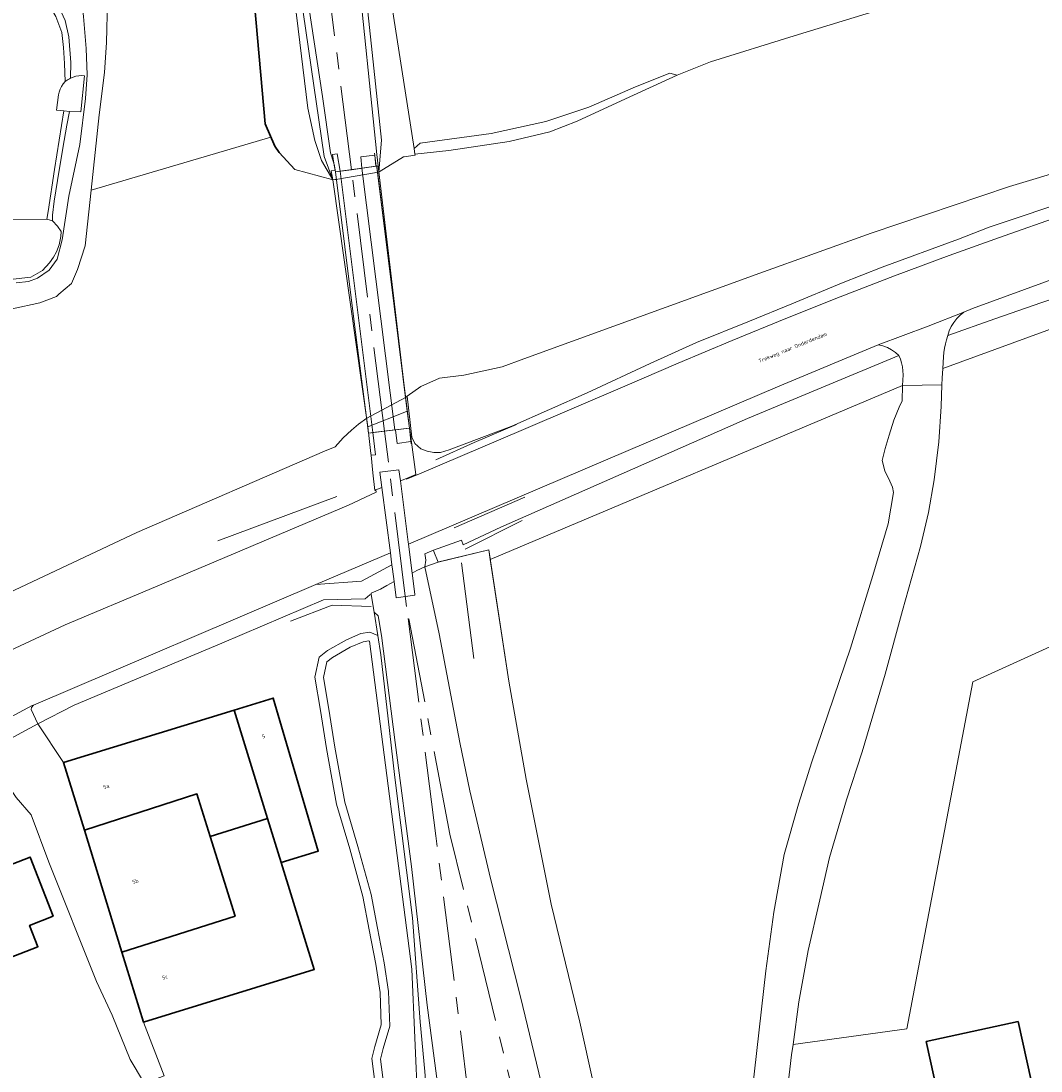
# Model space of a CAD drawing. Header units: metres. Extents: x 229229 to 231729, y 593167 to 595667.
# Tile 194 of 256: x 230402 to 230523, y 594559 to 594683. Entities that reach past the tile are written whole.
import ezdxf
from ezdxf.enums import TextEntityAlignment as Align

# ---------------------------------------------------------------- set-up
doc = ezdxf.new("R2010")
doc.units = ezdxf.units.M
doc.linetypes.add('AM-AS', pattern=[16, 10, -2, 2, -2])
for name, color, linetype, lineweight in [('B-WE-AM-AS_SPOOR-G', 10, 'AM-AS', 18), ('B-WE-GK-KADEMUUR-G', 150, 'Continuous', 35), ('B-WE-GR-GRAS-GV', 60, 'Continuous', 13), ('B-WE-GR-GROENVOORZIENING-GV', 80, 'Continuous', 18), ('B-WE-GW-TALUD_KRUIN-G', 90, 'Continuous', 18), ('B-WE-IE-TERREINAFSCHEIDING_KUNSTMATIG_HEKWERK-G', 20, 'IE-TERREINAFSCHEIDING-KUNSTMATIG', 18), ('B-WE-IE-TERREINAFSCHEIDING_KUNSTMATIG_MUUR-G', 90, 'IE-TERREINAFSCHEIDING-KUNSTMATIG-DICHT', 18), ('B-WE-KW-KUNSTWERK_DEK-GV', 170, 'Continuous', 18), ('B-WE-OG-BEBOUWING-GV', 7, 'Continuous', 35), ('B-WE-OG-BEBOUWING-T18', 10, 'Continuous', 18), ('B-WE-OG-TERREIN_ERF-GV', 7, 'Continuous', 18), ('B-WE-OG-TOPOGRAFIE-T18', 10, 'Continuous', 18), ('B-WE-OG-WATER-GV', 130, 'Continuous', 18), ('B-WE-OG-WATER_SLOOT-GV', 120, 'Continuous', 18), ('B-WE-VH-VERHARDING_GESLOTEN-GV', 252, 'Continuous', 18), ('B-WE-VH-VERHARDING_HALFVERHARDING-GV', 252, 'Continuous', 18), ('B-WE-VH-VERHARDING_OPEN-GV', 252, 'Continuous', 18), ('B-WE-VH-VERHARDING_ROOSTER-GV', 252, 'Continuous', 18)]:
    doc.layers.add(name, color=color, linetype=linetype, lineweight=lineweight)
doc.styles.add('NLCS-ISO-M250-T18', font='NLCS-ISO.ttf', dxfattribs={"height": 0.45})
doc.linetypes.add('IE-TERREINAFSCHEIDING-KUNSTMATIG', pattern='A,4,[82,NLCS.SHX,S=0.75,R=90,X=0,Y=0],4,-2', length=10)
doc.linetypes.add('IE-TERREINAFSCHEIDING-KUNSTMATIG-DICHT', pattern='A,8,-1,[82,NLCS.SHX,S=0.75,R=90,X=0,Y=0],-1', length=10)

msp = doc.modelspace()

# ---------------------------------------------------------------- linework, layer by layer
at = {"layer": 'B-WE-AM-AS_SPOOR-G'}
for points in [[(230441.608, 594665.579), (230426.104, 594788.593)], [(230445.516, 594634.578), (230441.608, 594665.579)], [(230448.134, 594613.803), (230447.98, 594615.023), (230445.516, 594634.578)], [(230451.609, 594586.596), (230448.134, 594613.803)], [(230453.277, 594586.778), (230448.134, 594613.803)], [(230498.538, 594323.805), (230497.943, 594328.538), (230490.105, 594390.9), (230481.722, 594457.186), (230480.376, 594466.898), (230478.235, 594480.21), (230475.273, 594495.689), (230462.479, 594549.159), (230453.277, 594586.778)], [(230484.983, 594322.132), (230484.403, 594326.827), (230482.399, 594343.044), (230473.066, 594416.124), (230465.619, 594475.578), (230461.314, 594508.976), (230459.762, 594521.825), (230451.609, 594586.596)]]:
    msp.add_lwpolyline(points, dxfattribs=at)
at = {"layer": 'B-WE-GK-KADEMUUR-G'}
msp.add_lwpolyline([(230417.314, 594787.474), (230419.311, 594768.579), (230422.11, 594747.658), (230427.494, 594711.621), (230430.096, 594685.19), (230431.356, 594671.004), (230432.509, 594668.359), (230433.035, 594667.637), (230434.87, 594665.611)], dxfattribs=at)
at = {"layer": 'B-WE-GR-GRAS-GV'}
for points in [[(230430.538, 594789.157), (230429.902, 594789.076), (230431.197, 594777.709), (230442.282, 594690.125), (230444.602, 594667.395), (230444.766, 594666.022), (230444.851, 594665.309), (230445.17, 594669.066), (230441.932, 594699.572), (230435.528, 594747.604)], [(230440.369, 594721.874), (230438.289, 594735.757), (230433.426, 594776.39), (230431.729, 594789.308), (230430.538, 594789.157), (230435.528, 594747.604), (230441.932, 594699.572), (230445.17, 594669.066), (230444.851, 594665.309), (230444.89, 594665.333), (230447.755, 594667.106), (230447.853, 594667.121), (230449.139, 594667.32), (230449.122, 594667.43), (230449.021, 594668.077), (230441.783, 594714.68)], [(230421.571, 594788.015), (230425.004, 594760.984), (230429.154, 594730.15), (230435.076, 594683.898), (230436.417, 594672.869), (230437.258, 594669.056), (230438.065, 594666.657), (230439.378, 594664.377), (230438.358, 594667.132), (230433.09, 594703.313), (230430.309, 594726.287), (230422.169, 594788.092)], [(230462.341, 594593.331), (230460.261, 594604.94), (230458.052, 594619.383), (230457.878, 594620.521), (230451.979, 594619.074), (230451.881, 594619.05), (230450.294, 594618.51), (230451.987, 594610.547), (230454.452, 594597.662), (230455.634, 594591.935), (230458.094, 594581.522), (230461.654, 594567.491), (230465.733, 594550.641), (230466.439, 594549.936), (230466.922, 594548.118), (230466.778, 594546.092), (230477.266, 594503.604), (230480.744, 594510.798), (230479.713, 594514.731), (230468.681, 594564.517), (230465.305, 594578.512)], [(230459.323, 594497.094), (230458.409, 594506.098), (230455.848, 594526.642), (230453.269, 594546.155), (230450.574, 594566.537), (230448.742, 594582.961), (230446.804, 594597.679), (230445.166, 594610.36), (230444.758, 594612.696), (230444.285, 594613.102), (230444.728, 594610.357), (230445.085, 594608.058), (230446.113, 594599.097), (230446.116, 594599.074), (230446.756, 594593.502), (230448.858, 594576.881), (230449.771, 594564.549), (230450.288, 594558.644), (230450.43, 594557.035), (230454.99, 594527.888), (230456.353, 594518.634)]]:
    msp.add_lwpolyline(points, close=True, dxfattribs=at)
msp.add_lwpolyline([(230433.09, 594703.313), (230438.358, 594667.132), (230439.378, 594664.377), (230439.19, 594665.444), (230439.677, 594665.501), (230439.529, 594666.363), (230439.113, 594667.583), (230438.149, 594674.254), (230436.539, 594684.882)], dxfattribs=at)
at = {"layer": 'B-WE-GR-GROENVOORZIENING-GV'}
for points in [[(230401.842, 594652.148), (230403.287, 594652.324), (230404.374, 594652.711), (230405.756, 594653.67), (230406.676, 594654.976), (230407.276, 594657.25), (230408.079, 594662.433), (230409.365, 594668.558), (230410.051, 594674.021), (230410.25, 594676.843), (230410.135, 594679.936), (230409.8, 594683.749), (230409.063, 594689.89), (230408.632, 594692.02), (230407.701, 594693.73), (230400.653, 594693.197)], [(230400.674, 594659.644), (230405.46, 594659.699), (230405.617, 594660.621), (230406.386, 594665.604), (230407.487, 594672.556), (230406.619, 594672.623), (230406.832, 594674.439), (230406.917, 594674.789), (230407.041, 594675.127), (230407.2, 594675.45), (230407.395, 594675.754), (230407.621, 594676.034), (230407.574, 594678.185), (230407.454, 594680.059), (230407.238, 594681.846), (230406.542, 594683.742), (230405.875, 594684.897), (230404.57, 594686.837), (230400.583, 594691.992)], [(230407.636, 594683.287), (230408.09, 594681.335), (230408.328, 594678.285), (230408.272, 594676.429), (230408.588, 594676.56), (230408.916, 594676.655), (230409.252, 594676.715), (230409.593, 594676.738), (230409.935, 594676.724), (230409.51, 594672.434), (230408.161, 594672.476), (230407.855, 594670.869), (230407.38, 594668.124), (230406.742, 594664.283), (230406.352, 594661.861), (230406.149, 594660.202), (230406.128, 594659.5), (230406.74, 594658.897), (230407.181, 594658.246), (230407.144, 594657.68), (230406.917, 594656.661), (230406.604, 594655.847), (230406.249, 594655.217), (230405.769, 594654.533), (230404.943, 594653.646), (230403.566, 594652.847), (230401.115, 594652.572)], [(230527.318, 594662.183), (230521.519, 594660.179), (230517.234, 594658.764), (230513.618, 594657.335), (230504.544, 594654.028), (230499.716, 594652.12), (230493.85, 594649.694), (230488.831, 594647.629), (230482.549, 594645.085), (230477.032, 594642.592), (230469.56, 594639.115), (230460.61, 594635.156), (230453.199, 594632.381), (230452.177, 594632.07), (230451.384, 594632.035), (230450.565, 594632.217), (230449.839, 594632.472), (230449.103, 594633.12), (230448.777, 594633.887), (230448.634, 594633.871), (230448.713, 594633.282), (230449.248, 594629.442), (230448.12, 594628.976), (230448.132, 594628.875), (230449.666, 594629.527), (230462.01, 594634.771), (230474.02, 594639.905), (230480.369, 594642.649), (230486.746, 594645.329), (230493.149, 594647.945), (230499.578, 594650.496), (230506.032, 594652.982), (230512.512, 594655.403), (230519.015, 594657.758), (230525.542, 594660.048)], [(230540.992, 594652.663), (230511.738, 594642.008), (230511.67, 594640.852), (230511.639, 594640.081), (230511.537, 594637.494), (230511.292, 594633.301), (230510.712, 594628.821), (230510.051, 594624.938), (230509.107, 594620.91), (230506.963, 594613.334), (230504.919, 594605.75), (230502.203, 594596.564), (230500.338, 594590.88), (230498.329, 594584.02), (230497.161, 594579.017), (230495.79, 594573.003), (230494.685, 594566.933), (230493.989, 594561.876), (230507.477, 594563.698), (230515.312, 594604.854), (230545.406, 594618.53)], [(230488.298, 594548.896), (230490.775, 594570.603), (230491.693, 594577.556), (230492.93, 594584.382), (230494.638, 594590.353), (230496.227, 594595.367), (230496.805, 594597.125), (230500.801, 594608.861), (230503.437, 594617.48), (230505.261, 594623.609), (230505.917, 594627.302), (230505.795, 594627.938), (230505.474, 594628.668), (230504.854, 594629.881), (230504.542, 594631.1), (230504.894, 594632.534), (230505.394, 594634.103), (230505.947, 594635.884), (230506.56, 594637.433), (230506.911, 594638.164), (230506.988, 594640.013), (230458.052, 594619.383), (230460.261, 594604.94), (230462.341, 594593.331), (230465.305, 594578.512), (230468.681, 594564.517), (230479.713, 594514.731)]]:
    msp.add_lwpolyline(points, dxfattribs=at)
for points in [[(230540.992, 594652.663), (230540.338, 594655.335), (230534.708, 594653.54), (230529.092, 594651.7), (230523.491, 594649.816), (230517.905, 594647.887), (230512.335, 594645.915), (230512.191, 594645.42), (230512.067, 594644.92), (230511.964, 594644.416), (230511.881, 594643.907), (230511.819, 594643.396), (230511.738, 594642.008)], [(230506.988, 594640.013), (230507.041, 594641.276), (230507.02, 594641.743), (230506.959, 594642.207), (230506.86, 594642.663), (230506.723, 594643.11), (230506.548, 594643.544), (230488.572, 594636.088), (230459.316, 594623.202), (230454.84, 594621.104), (230454.636, 594621.651), (230451.321, 594620.471), (230451.38, 594620.321), (230451.881, 594619.05), (230451.979, 594619.074), (230457.878, 594620.521), (230458.052, 594619.383)], [(230450.294, 594618.51), (230451.881, 594619.05), (230451.38, 594620.321), (230451.321, 594620.471), (230450.317, 594620.023), (230450.343, 594619.844), (230450.425, 594619.273)], [(230446.216, 594620.148), (230437.376, 594616.382), (230442.789, 594616.792), (230446.398, 594618.738), (230446.31, 594619.421)]]:
    msp.add_lwpolyline(points, close=True, dxfattribs=at)
at = {"layer": 'B-WE-GW-TALUD_KRUIN-G'}
msp.add_lwpolyline([(230430.538, 594789.157), (230435.528, 594747.604), (230441.932, 594699.572), (230445.17, 594669.066), (230444.851, 594665.309)], dxfattribs=at)
at = {"layer": 'B-WE-IE-TERREINAFSCHEIDING_KUNSTMATIG_HEKWERK-G'}
for points in [[(230449.122, 594667.43), (230449.021, 594668.077), (230441.783, 594714.68)], [(230444.545, 594665.991), (230444.334, 594667.561)], [(230444.622, 594665.833), (230448.49, 594634.942)], [(230451.611, 594631.193), (230456.173, 594633.227), (230461.181, 594635.352)], [(230448.49, 594634.942), (230448.682, 594633.083)], [(230425.747, 594621.58), (230439.857, 594626.831)], [(230462.174, 594626.739), (230453.804, 594623.135)], [(230461.864, 594623.989), (230455.097, 594620.593)], [(230457.878, 594620.521), (230451.881, 594619.05), (230450.294, 594618.51)], [(230460.261, 594604.94), (230457.878, 594620.521)], [(230456.104, 594607.614), (230454.659, 594618.972)], [(230443.93, 594613.781), (230439.323, 594613.934), (230434.352, 594612.034)], [(230497.071, 594500.175), (230490.916, 594503.933), (230480.744, 594510.798), (230479.713, 594514.731), (230468.681, 594564.517), (230465.305, 594578.512), (230462.341, 594593.331), (230460.261, 594604.94)]]:
    msp.add_lwpolyline(points, dxfattribs=at)
at = {"layer": 'B-WE-IE-TERREINAFSCHEIDING_KUNSTMATIG_MUUR-G'}
for points in [[(230444.766, 594666.022), (230444.602, 594667.395)], [(230444.89, 594665.333), (230447.755, 594667.106)], [(230439.71, 594665.312), (230439.548, 594666.222)]]:
    msp.add_lwpolyline(points, dxfattribs=at)
at = {"layer": 'B-WE-KW-KUNSTWERK_DEK-GV'}
msp.add_lwpolyline([(230444.851, 594665.309), (230444.766, 594666.022), (230441.608, 594665.579), (230439.71, 594665.312), (230439.677, 594665.501), (230439.19, 594665.444), (230439.378, 594664.377), (230443.558, 594635.104), (230443.629, 594634.346), (230445.516, 594634.578), (230448.49, 594634.942), (230448.219, 594636.959)], close=True, dxfattribs=at)
at = {"layer": 'B-WE-OG-BEBOUWING-GV'}
for points in [[(230431.65, 594588.648), (230433.262, 594583.434), (230437.665, 594584.789), (230432.326, 594602.936), (230427.676, 594601.506)], [(230431.65, 594588.648), (230427.676, 594601.506), (230407.456, 594595.286), (230409.929, 594587.252), (230423.263, 594591.566), (230424.845, 594586.523)], [(230409.929, 594587.252), (230414.369, 594572.824), (230427.803, 594577.091), (230424.845, 594586.523), (230423.263, 594591.566)], [(230433.262, 594583.434), (230431.65, 594588.648), (230424.845, 594586.523), (230427.803, 594577.091), (230414.369, 594572.824), (230416.925, 594564.522), (230437.181, 594570.756)], [(230406.23, 594577.068), (230403.486, 594584.087), (230400.108, 594582.766), (230399.508, 594584.299), (230394.051, 594582.166), (230397.351, 594573.725), (230398.554, 594574.196), (230399.58, 594571.571), (230404.407, 594573.458), (230403.424, 594575.972)], [(230520.703, 594564.594), (230509.783, 594562.2), (230512.182, 594551.259), (230508.178, 594550.382), (230509.098, 594546.181), (230520.431, 594548.665), (230518.648, 594556.796), (230522.24, 594557.584)]]:
    msp.add_lwpolyline(points, close=True, dxfattribs=at)
at = {"layer": 'B-WE-OG-TERREIN_ERF-GV'}
for points in [[(230441.783, 594714.68), (230449.021, 594668.077), (230449.749, 594668.738), (230458.186, 594669.874), (230464.646, 594671.295), (230469.748, 594672.978), (230475.282, 594675.388), (230479.384, 594677.023), (230480.225, 594676.795), (230484.182, 594678.367), (230494.137, 594681.466), (230504.101, 594684.488)], [(230545.406, 594618.53), (230515.312, 594604.854), (230507.477, 594563.698), (230493.989, 594561.876), (230493.817, 594560.63), (230492.927, 594553.146)], [(230444.982, 594552.793), (230444.024, 594560.18), (230444.388, 594561.641), (230445.141, 594564.181), (230445.012, 594568.032), (230444.492, 594571.385), (230443.705, 594575.467), (230442.959, 594579.412), (230441.4, 594585.064), (230439.823, 594590.356), (230438.647, 594596.955), (230437.927, 594601.456), (230437.268, 594605.408), (230437.772, 594607.774), (230438.776, 594608.576), (230441.004, 594609.857), (230442.699, 594610.578), (230443.789, 594610.738), (230444.728, 594610.357), (230444.285, 594613.102), (230443.942, 594615.226), (230443.799, 594615.16), (230443.245, 594614.702), (230438.282, 594614.59), (230426.229, 594609.462), (230408.723, 594602.074), (230404.413, 594599.895), (230407.456, 594595.286), (230427.676, 594601.506), (230432.326, 594602.936), (230437.665, 594584.789), (230433.262, 594583.434), (230437.181, 594570.756), (230416.925, 594564.522), (230419.371, 594558.145)], [(230416.934, 594557.42), (230415.362, 594560.085), (230413.21, 594565.347), (230411.364, 594569.31), (230405.689, 594583.467), (230403.596, 594589.084), (230401.816, 594591.151)]]:
    msp.add_lwpolyline(points, dxfattribs=at)
for points in [[(230403.424, 594575.972), (230404.407, 594573.458), (230399.58, 594571.571), (230398.554, 594574.196), (230397.351, 594573.725), (230394.051, 594582.166), (230399.508, 594584.299), (230400.108, 594582.766), (230403.486, 594584.087), (230406.23, 594577.068)], [(230520.431, 594548.665), (230509.098, 594546.181), (230508.178, 594550.382), (230512.182, 594551.259), (230509.783, 594562.2), (230520.703, 594564.594), (230522.24, 594557.584), (230518.648, 594556.796)]]:
    msp.add_lwpolyline(points, close=True, dxfattribs=at)
at = {"layer": 'B-WE-OG-WATER-GV'}
for points in [[(230412.657, 594685.547), (230412.558, 594680.679), (230412.3, 594677.09), (230411.658, 594672.1), (230410.719, 594663.148), (230432.042, 594669.429), (230431.356, 594671.004), (230430.096, 594685.19)], [(230504.101, 594684.488), (230494.137, 594681.466), (230484.182, 594678.367), (230480.225, 594676.795), (230474.12, 594673.983), (230468.36, 594671.341), (230465.132, 594670.056), (230460.313, 594668.923), (230453.143, 594667.874), (230449.122, 594667.43), (230449.139, 594667.32), (230447.853, 594667.121), (230447.755, 594667.106), (230444.89, 594665.333), (230444.851, 594665.309), (230444.327, 594665.22), (230439.737, 594664.438), (230439.672, 594664.427), (230439.612, 594664.417), (230439.378, 594664.377), (230439.258, 594664.41), (230434.87, 594665.611), (230433.035, 594667.637), (230432.509, 594668.359), (230432.042, 594669.429), (230410.719, 594663.148), (230410.028, 594656.559), (230409.102, 594653.73), (230408.395, 594652.097), (230406.885, 594650.831), (230406.597, 594650.531), (230404.651, 594649.815), (230401.361, 594649.071)], [(230396.121, 594613.169), (230416.151, 594622.576), (230438.418, 594632.196), (230439.65, 594632.714), (230440.624, 594633.79), (230441.598, 594634.699), (230442.446, 594635.423), (230443.425, 594636.123), (230447.997, 594638.569), (230448.211, 594638.721), (230449.848, 594639.883), (230452.031, 594640.846), (230454.92, 594641.232), (230459.478, 594642.195), (230462.046, 594643.158), (230490.055, 594653.302), (230503.269, 594658.058), (230519.668, 594663.6), (230534.525, 594668.04)]]:
    msp.add_lwpolyline(points, dxfattribs=at)
msp.add_lwpolyline([(230438.286, 594605.385), (230438.914, 594601.617), (230439.633, 594597.122), (230440.798, 594590.587), (230442.361, 594585.34), (230443.934, 594579.638), (230444.687, 594575.655), (230445.477, 594571.556), (230446.009, 594568.126), (230446.146, 594564.052), (230445.353, 594561.378), (230445.04, 594560.121), (230445.934, 594553.228), (230446.523, 594552.566), (230447.371, 594552.355), (230448.83, 594553.055), (230449.461, 594554.495), (230448.78, 594570.78), (230443.731, 594609.682), (230443.665, 594609.709), (230442.972, 594609.607), (230441.451, 594608.96), (230439.341, 594607.747), (230438.676, 594607.216)], close=True, dxfattribs=at)
at = {"layer": 'B-WE-OG-WATER_SLOOT-GV'}
for points in [[(230421.571, 594788.015), (230417.314, 594787.474), (230419.311, 594768.579), (230422.11, 594747.658), (230427.494, 594711.621), (230430.096, 594685.19), (230431.356, 594671.004), (230432.042, 594669.429), (230432.509, 594668.359), (230433.035, 594667.637), (230434.87, 594665.611), (230439.258, 594664.41), (230439.378, 594664.377), (230438.065, 594666.657), (230437.258, 594669.056), (230436.417, 594672.869), (230435.076, 594683.898), (230429.154, 594730.15), (230425.004, 594760.984)], [(230449.122, 594667.43), (230453.143, 594667.874), (230460.313, 594668.923), (230465.132, 594670.056), (230468.36, 594671.341), (230474.12, 594673.983), (230480.225, 594676.795), (230479.384, 594677.023), (230475.282, 594675.388), (230469.748, 594672.978), (230464.646, 594671.295), (230458.186, 594669.874), (230449.749, 594668.738), (230449.021, 594668.077)], [(230438.286, 594605.385), (230438.676, 594607.216), (230439.341, 594607.747), (230441.451, 594608.96), (230442.972, 594609.607), (230443.665, 594609.709), (230443.731, 594609.682), (230448.78, 594570.78), (230449.461, 594554.495), (230448.83, 594553.055), (230447.371, 594552.355), (230446.523, 594552.566), (230445.934, 594553.228), (230445.04, 594560.121), (230445.353, 594561.378), (230446.146, 594564.052), (230446.009, 594568.126), (230445.477, 594571.556), (230444.687, 594575.655), (230443.934, 594579.638), (230442.361, 594585.34), (230440.798, 594590.587), (230439.633, 594597.122), (230438.914, 594601.617)]]:
    msp.add_lwpolyline(points, close=True, dxfattribs=at)
for points in [[(230401.361, 594649.071), (230404.651, 594649.815), (230406.597, 594650.531), (230406.885, 594650.831), (230408.395, 594652.097), (230409.102, 594653.73), (230410.028, 594656.559), (230410.719, 594663.148), (230411.658, 594672.1), (230412.3, 594677.09), (230412.558, 594680.679), (230412.657, 594685.547)], [(230409.8, 594683.749), (230410.135, 594679.936), (230410.25, 594676.843), (230410.051, 594674.021), (230409.365, 594668.558), (230408.079, 594662.433), (230407.276, 594657.25), (230406.676, 594654.976), (230405.756, 594653.67), (230404.374, 594652.711), (230403.287, 594652.324), (230401.842, 594652.148)], [(230534.525, 594668.04), (230519.668, 594663.6), (230503.269, 594658.058), (230490.055, 594653.302), (230462.046, 594643.158), (230459.478, 594642.195), (230454.92, 594641.232), (230452.031, 594640.846), (230449.848, 594639.883), (230448.211, 594638.721), (230448.777, 594633.887), (230449.103, 594633.12), (230449.839, 594632.472), (230450.565, 594632.217), (230451.384, 594632.035), (230452.177, 594632.07), (230453.199, 594632.381), (230460.61, 594635.156), (230469.56, 594639.115), (230477.032, 594642.592), (230482.549, 594645.085), (230488.831, 594647.629), (230493.85, 594649.694), (230499.716, 594652.12), (230504.544, 594654.028), (230513.618, 594657.335), (230517.234, 594658.764), (230521.519, 594660.179), (230527.318, 594662.183)], [(230399.872, 594608.019), (230407.653, 594611.609), (230418.362, 594616.112), (230441.262, 594625.817), (230444.533, 594627.348), (230444.503, 594627.606), (230444.386, 594627.557), (230444.152, 594629.639), (230443.919, 594631.718), (230443.897, 594631.917), (230443.656, 594634.065), (230443.643, 594634.203), (230443.629, 594634.346), (230443.558, 594635.104), (230447.949, 594636.851), (230448.219, 594636.959), (230448.49, 594634.942), (230448.634, 594633.871), (230448.777, 594633.887), (230448.211, 594638.721), (230447.997, 594638.569), (230443.425, 594636.123), (230442.446, 594635.423), (230441.598, 594634.699), (230440.624, 594633.79), (230439.65, 594632.714), (230438.418, 594632.196), (230416.151, 594622.576), (230396.121, 594613.169)], [(230450.288, 594558.644), (230449.771, 594564.549), (230448.858, 594576.881), (230446.756, 594593.502), (230446.116, 594599.074), (230446.113, 594599.097), (230445.085, 594608.058), (230444.728, 594610.357), (230443.789, 594610.738), (230442.699, 594610.578), (230441.004, 594609.857), (230438.776, 594608.576), (230437.772, 594607.774), (230437.268, 594605.408), (230437.927, 594601.456), (230438.647, 594596.955), (230439.823, 594590.356), (230441.4, 594585.064), (230442.959, 594579.412), (230443.705, 594575.467), (230444.492, 594571.385), (230445.012, 594568.032), (230445.141, 594564.181), (230444.388, 594561.641), (230444.024, 594560.18), (230444.982, 594552.793)]]:
    msp.add_lwpolyline(points, dxfattribs=at)
at = {"layer": 'B-WE-VH-VERHARDING_GESLOTEN-GV'}
for points in [[(230439.529, 594666.363), (230439.677, 594665.501), (230439.71, 594665.312), (230440.251, 594665.388), (230439.906, 594667.471), (230439.366, 594667.378)], [(230439.71, 594665.312), (230439.677, 594665.501), (230439.19, 594665.444), (230439.378, 594664.377), (230439.612, 594664.417), (230439.672, 594664.427), (230439.737, 594664.438), (230444.327, 594665.22), (230444.851, 594665.309), (230444.766, 594666.022), (230444.504, 594665.985), (230442.838, 594665.751), (230440.251, 594665.388)], [(230439.71, 594665.312), (230441.918, 594647.558), (230443.629, 594634.346), (230444.156, 594634.411), (230440.251, 594665.388)], [(230440.251, 594665.388), (230444.156, 594634.411), (230446.751, 594634.729), (230442.838, 594665.752)], [(230512.335, 594645.915), (230512.513, 594646.46), (230512.751, 594646.982), (230513.047, 594647.473), (230513.396, 594647.928), (230513.794, 594648.341), (230514.236, 594648.706), (230509.997, 594647.032), (230504.097, 594644.811), (230504.644, 594644.688), (230505.172, 594644.496), (230505.67, 594644.239), (230506.131, 594643.92), (230506.548, 594643.544), (230506.723, 594643.11), (230506.86, 594642.663), (230506.959, 594642.207), (230507.02, 594641.743), (230507.041, 594641.276), (230506.988, 594640.013), (230511.639, 594640.081), (230511.67, 594640.852), (230511.738, 594642.008), (230511.819, 594643.396), (230511.881, 594643.907), (230511.964, 594644.416), (230512.067, 594644.92), (230512.191, 594645.42)], [(230448.49, 594634.942), (230448.219, 594636.959), (230447.949, 594636.851), (230443.558, 594635.104), (230443.629, 594634.346), (230444.156, 594634.411), (230446.827, 594634.738)], [(230444.156, 594634.411), (230443.629, 594634.346), (230443.643, 594634.203), (230443.656, 594634.065), (230443.897, 594631.917), (230443.919, 594631.718), (230444.463, 594631.775)], [(230446.653, 594616.763), (230446.904, 594614.815), (230449.136, 594615.129), (230449.118, 594615.243), (230448.798, 594617.752), (230448.361, 594621.179), (230448.328, 594621.438), (230447.405, 594628.68), (230447.237, 594629.999), (230444.98, 594629.725), (230445.215, 594627.905), (230446.216, 594620.148), (230446.31, 594619.421), (230446.398, 594618.738), (230446.467, 594618.207)]]:
    msp.add_lwpolyline(points, close=True, dxfattribs=at)
for points in [[(230525.542, 594660.048), (230519.015, 594657.758), (230512.512, 594655.403), (230506.032, 594652.982), (230499.578, 594650.496), (230493.149, 594647.945), (230486.746, 594645.329), (230480.369, 594642.649), (230474.02, 594639.905), (230462.01, 594634.771), (230449.666, 594629.527), (230448.132, 594628.875), (230448.12, 594628.976), (230447.405, 594628.68), (230448.328, 594621.438), (230448.361, 594621.179), (230492.419, 594639.958), (230504.097, 594644.811), (230509.997, 594647.032), (230514.236, 594648.706), (230515.257, 594649.109), (230525.562, 594652.862)], [(230396.547, 594598.213), (230403.741, 594602.052), (230403.872, 594602.107), (230437.376, 594616.382), (230446.216, 594620.148), (230445.215, 594627.905), (230444.503, 594627.606), (230444.533, 594627.348), (230441.262, 594625.817), (230418.362, 594616.112), (230407.653, 594611.609), (230399.872, 594608.019)]]:
    msp.add_lwpolyline(points, dxfattribs=at)
at = {"layer": 'B-WE-VH-VERHARDING_HALFVERHARDING-GV'}
for points in [[(230401.745, 594691.727), (230400.653, 594693.197), (230399.991, 594693.143), (230400.583, 594691.992), (230404.57, 594686.837), (230405.875, 594684.897), (230406.542, 594683.742), (230407.238, 594681.846), (230407.454, 594680.059), (230407.574, 594678.185), (230407.621, 594676.034), (230407.741, 594676.128), (230407.867, 594676.215), (230407.998, 594676.295), (230408.133, 594676.366), (230408.272, 594676.429), (230408.328, 594678.285), (230408.09, 594681.335), (230407.636, 594683.287), (230406.941, 594684.832), (230405.426, 594686.929), (230403.554, 594689.358)], [(230406.128, 594659.5), (230406.149, 594660.202), (230406.352, 594661.861), (230406.742, 594664.283), (230407.38, 594668.124), (230407.855, 594670.869), (230408.161, 594672.476), (230407.487, 594672.556), (230406.386, 594665.604), (230405.617, 594660.621), (230405.46, 594659.699)], [(230447.237, 594629.999), (230447.405, 594628.68), (230448.12, 594628.976), (230449.248, 594629.442), (230448.713, 594633.282), (230448.634, 594633.871), (230448.49, 594634.942), (230448.658, 594633.34), (230447.035, 594633.135), (230446.827, 594634.738), (230444.156, 594634.411), (230444.463, 594631.775), (230443.919, 594631.718), (230444.152, 594629.639), (230444.386, 594627.557), (230444.503, 594627.606), (230445.215, 594627.905), (230444.98, 594629.725)]]:
    msp.add_lwpolyline(points, close=True, dxfattribs=at)
for points in [[(230436.539, 594684.882), (230438.149, 594674.254), (230439.113, 594667.583), (230439.529, 594666.363), (230439.366, 594667.378), (230439.906, 594667.471), (230440.251, 594665.388), (230442.838, 594665.751), (230442.727, 594667.106), (230444.368, 594667.307), (230444.504, 594665.985), (230444.766, 594666.022), (230444.602, 594667.395), (230442.282, 594690.125)], [(230465.733, 594550.641), (230461.654, 594567.491), (230458.094, 594581.522), (230455.634, 594591.935), (230454.452, 594597.662), (230451.987, 594610.547), (230450.294, 594618.51), (230449.371, 594618.042), (230448.798, 594617.752), (230449.118, 594615.243), (230449.136, 594615.129), (230446.904, 594614.815), (230446.653, 594616.763), (230445.8, 594616.276), (230445.059, 594615.853), (230443.919, 594615.367), (230443.942, 594615.226), (230444.285, 594613.102), (230444.758, 594612.696), (230445.166, 594610.36), (230446.804, 594597.679), (230448.742, 594582.961), (230450.574, 594566.537), (230453.269, 594546.155)]]:
    msp.add_lwpolyline(points, dxfattribs=at)
at = {"layer": 'B-WE-VH-VERHARDING_OPEN-GV'}
for points in [[(230409.935, 594676.724), (230409.593, 594676.738), (230409.252, 594676.715), (230408.916, 594676.655), (230408.588, 594676.56), (230408.272, 594676.429), (230408.133, 594676.366), (230407.998, 594676.295), (230407.867, 594676.215), (230407.741, 594676.128), (230407.621, 594676.034), (230407.395, 594675.754), (230407.2, 594675.45), (230407.041, 594675.127), (230406.917, 594674.789), (230406.832, 594674.439), (230406.619, 594672.623), (230407.487, 594672.556), (230408.161, 594672.476), (230409.51, 594672.434)], [(230444.504, 594665.985), (230444.368, 594667.307), (230442.727, 594667.106), (230442.838, 594665.751)], [(230400.674, 594659.644), (230399.733, 594659.516), (230400.111, 594655.732), (230400.303, 594653.886), (230400.452, 594653.366), (230401.115, 594652.572), (230403.566, 594652.847), (230404.943, 594653.646), (230405.769, 594654.533), (230406.249, 594655.217), (230406.604, 594655.847), (230406.917, 594656.661), (230407.144, 594657.68), (230407.181, 594658.246), (230406.74, 594658.897), (230406.128, 594659.5), (230405.46, 594659.699)], [(230540.338, 594655.335), (230539.964, 594656.805), (230539.912, 594656.946), (230539.818, 594657.064), (230539.692, 594657.146), (230539.546, 594657.185), (230539.396, 594657.177), (230535.785, 594656.19), (230525.562, 594652.862), (230515.257, 594649.109), (230514.236, 594648.706), (230513.794, 594648.341), (230513.396, 594647.928), (230513.047, 594647.473), (230512.751, 594646.982), (230512.513, 594646.46), (230512.335, 594645.915), (230517.905, 594647.887), (230523.491, 594649.816), (230529.092, 594651.7), (230534.708, 594653.54)], [(230488.572, 594636.088), (230506.548, 594643.544), (230506.131, 594643.92), (230505.67, 594644.239), (230505.172, 594644.496), (230504.644, 594644.688), (230504.097, 594644.811), (230492.419, 594639.958), (230448.361, 594621.179), (230448.798, 594617.752), (230449.371, 594618.042), (230450.294, 594618.51), (230450.425, 594619.273), (230450.343, 594619.844), (230450.317, 594620.023), (230451.321, 594620.471), (230454.636, 594621.651), (230454.84, 594621.104), (230459.316, 594623.202)], [(230446.827, 594634.738), (230447.035, 594633.135), (230448.658, 594633.34), (230448.49, 594634.942)], [(230404.413, 594599.895), (230408.723, 594602.074), (230426.229, 594609.462), (230438.282, 594614.59), (230443.245, 594614.702), (230443.799, 594615.16), (230443.942, 594615.226), (230443.919, 594615.367), (230445.059, 594615.853), (230445.8, 594616.276), (230446.653, 594616.763), (230446.467, 594618.207), (230446.398, 594618.738), (230442.789, 594616.792), (230437.376, 594616.382), (230403.872, 594602.107), (230403.64, 594601.803), (230403.598, 594601.573)], [(230396.547, 594598.213), (230396.764, 594598.291), (230396.994, 594598.316), (230397.193, 594598.263), (230397.365, 594598.101), (230398.158, 594596.508), (230404.413, 594599.895), (230403.598, 594601.573), (230403.64, 594601.803), (230403.872, 594602.107), (230403.741, 594602.052)], [(230407.456, 594595.286), (230404.413, 594599.895), (230398.158, 594596.508), (230401.816, 594591.151), (230403.596, 594589.084), (230405.689, 594583.467), (230411.364, 594569.31), (230413.21, 594565.347), (230415.362, 594560.085), (230416.934, 594557.42), (230417.629, 594557.461), (230419.371, 594558.145), (230416.925, 594564.522), (230414.369, 594572.824), (230409.929, 594587.252)]]:
    msp.add_lwpolyline(points, close=True, dxfattribs=at)
msp.add_lwpolyline([(230492.927, 594553.146), (230493.817, 594560.63), (230493.989, 594561.876), (230494.685, 594566.933), (230495.79, 594573.003), (230497.161, 594579.017), (230498.329, 594584.02), (230500.338, 594590.88), (230502.203, 594596.564), (230504.919, 594605.75), (230506.963, 594613.334), (230509.107, 594620.91), (230510.051, 594624.938), (230510.712, 594628.821), (230511.292, 594633.301), (230511.537, 594637.494), (230511.639, 594640.081), (230506.988, 594640.013), (230506.911, 594638.164), (230506.56, 594637.433), (230505.947, 594635.884), (230505.394, 594634.103), (230504.894, 594632.534), (230504.542, 594631.1), (230504.854, 594629.881), (230505.474, 594628.668), (230505.795, 594627.938), (230505.917, 594627.302), (230505.261, 594623.609), (230503.437, 594617.48), (230500.801, 594608.861), (230496.805, 594597.125), (230496.227, 594595.367), (230494.638, 594590.353), (230492.93, 594584.382), (230491.693, 594577.556), (230490.775, 594570.603), (230488.298, 594548.896)], dxfattribs=at)
at = {"layer": 'B-WE-VH-VERHARDING_ROOSTER-GV'}
msp.add_lwpolyline([(230442.838, 594665.752), (230446.751, 594634.729), (230448.49, 594634.942), (230448.219, 594636.959), (230444.606, 594666)], close=True, dxfattribs=at)

# ---------------------------------------------------------------- texts
at = {"layer": 'B-WE-OG-BEBOUWING-T18', "style": 'NLCS-ISO-M250-T18'}
for s, rotation, p in [('5', 18.4, (230431.177, 594598.398)), ('5a', 17.1, (230412.515, 594592.446)), ('5b', 17.1, (230415.972, 594581.215)), ('5c', 17.1, (230419.47, 594569.85))]:
    msp.add_text(s, height=0.45, rotation=rotation, dxfattribs=at).set_placement(p, align=Align.MIDDLE)
at = {"layer": 'B-WE-OG-TOPOGRAFIE-T18', "style": 'NLCS-ISO-M250-T18'}
msp.add_text('Trekweg naar Onderdendam', height=0.45, rotation=22.1, dxfattribs=at).set_placement((230493.968, 594644.449), align=Align.MIDDLE)

doc.saveas('drawing.dxf')
